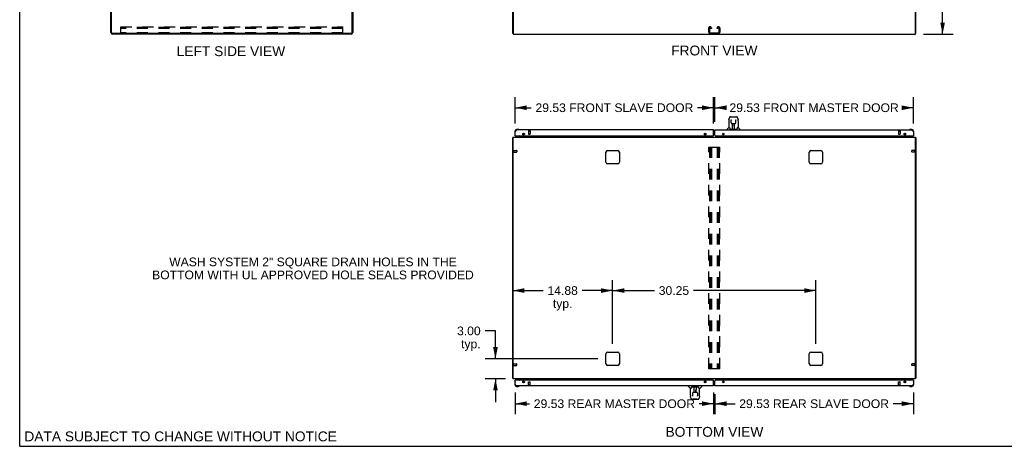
# Model space of a CAD drawing. Header units: inches. Extents: x 0 to 293, y 0 to 190.
# Tile 1 of 22: x 0 to 147, y 0 to 64. Entities that reach past the tile are written whole.
import ezdxf

# ---------------------------------------------------------------- set-up
doc = ezdxf.new("R2010")
doc.units = ezdxf.units.IN
doc.header["$LTSCALE"] = 16.117381
doc.header["$MEASUREMENT"] = 0
doc.linetypes.add('HIDDEN', pattern=[0.2, 0.1, -0.1])
doc.layers.get('0').update_dxf_attribs({"linetype": 'CONTINUOUS'})
for name, color, linetype in [('02___PRT_ALL_AXES', 7, 'CONTINUOUS'), ('DEFAULT_2', 8, 'HIDDEN'), ('DIMENSIONS', 7, 'CONTINUOUS')]:
    doc.layers.add(name, color=color, linetype=linetype)
doc.styles.get("Standard").update_dxf_attribs({"font": 'arial.ttf'})
doc.dimstyles.new('DIMSTYLE_1', dxfattribs={"dimtxt": 1.292838, "dimasz": 1.723784, "dimexe": 0.09, "dimexo": 0.07, "dimgap": 0.0375, "dimtad": 0, "dimtih": 1, "dimtoh": 1, "dimzin": 4, "dimdsep": 46, "dimtxsty": 'Standard', "dimblk": '_FILLED', "dimblk1": '_FILLED', "dimblk2": '_FILLED', "dimcen": 0.09, "dimazin": 1, "dimtfac": 1, "dimtdec": 3, "dimtofl": 0, "dimtmove": 0, "dimatfit": 3, "dimldrblk": '_FILLED', "dimfxl": 1, "dimtolj": 1, "dimtzin": 4, "dimarcsym": 0})

# ---------------------------------------------------------------- blocks, each defined once
blk = doc.blocks.new('_FILLED')
at = {"color": 0, "linetype": 'ByBlock'}
blk.add_solid([(0, 0), (-1, 0.2), (-1, -0.2)], dxfattribs=at)
blk = doc.blocks.new('*D2')
at = {"layer": 'DIMENSIONS', "color": 2, "linetype": 'Continuous'}
for p, q in [((73.74, 48.06), (73.74, 51.96)), ((103.27, 48.06), (103.27, 51.96)), ((73.74, 50.41), (76.13, 50.41)), ((103.27, 50.41), (100.87, 50.41))]:
    blk.add_line(p, q, dxfattribs=at)
at = {"layer": 'DIMENSIONS', "color": 2, "linetype": 'Continuous', "xscale": 1.7237841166, "yscale": 1.7237841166, "zscale": 1.7237841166, "rotation": 180}
blk.add_blockref('_FILLED', (73.74, 50.41), dxfattribs=at)
at = {"layer": 'DIMENSIONS', "color": 2, "linetype": 'Continuous', "xscale": 1.7237841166, "yscale": 1.7237841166, "zscale": 1.7237841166}
blk.add_blockref('_FILLED', (103.27, 50.41), dxfattribs=at)
at = {"layer": 'DIMENSIONS', "color": 2, "linetype": 'Continuous', "insert": (88.5, 51.06), "char_height": 1.2928, "width": 23.4489, "attachment_point": 2, "line_spacing_factor": 0.9}
blk.add_mtext('29.53 FRONT SLAVE DOOR', dxfattribs=at)
blk = doc.blocks.new('*D7')
at = {"layer": 'DIMENSIONS', "color": 2, "linetype": 'Continuous'}
for p, q in [((73.74, 8.02), (73.74, 4.79)), ((103.27, 8.02), (103.27, 4.79)), ((73.74, 6.35), (75.88, 6.35)), ((103.27, 6.35), (101.12, 6.35))]:
    blk.add_line(p, q, dxfattribs=at)
at = {"layer": 'DIMENSIONS', "color": 2, "linetype": 'Continuous', "xscale": 1.7237841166, "yscale": 1.7237841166, "zscale": 1.7237841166, "rotation": 180}
blk.add_blockref('_FILLED', (73.74, 6.35), dxfattribs=at)
at = {"layer": 'DIMENSIONS', "color": 2, "linetype": 'Continuous', "xscale": 1.7237841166, "yscale": 1.7237841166, "zscale": 1.7237841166}
blk.add_blockref('_FILLED', (103.27, 6.35), dxfattribs=at)
at = {"layer": 'DIMENSIONS', "color": 2, "linetype": 'Continuous', "insert": (88.5, 6.99), "char_height": 1.2928, "width": 23.9439, "attachment_point": 2, "line_spacing_factor": 0.9}
blk.add_mtext('29.53 REAR MASTER DOOR', dxfattribs=at)
blk = doc.blocks.new('*D30')
at = {"layer": 'DIMENSIONS', "color": 2, "linetype": 'Continuous'}
for p, q in [((103.46, 7.78), (103.46, 4.79)), ((132.99, 8.02), (132.99, 4.79)), ((103.46, 6.35), (106.45, 6.35)), ((132.99, 6.35), (129.99, 6.35))]:
    blk.add_line(p, q, dxfattribs=at)
at = {"layer": 'DIMENSIONS', "color": 2, "linetype": 'Continuous', "xscale": 1.7237841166, "yscale": 1.7237841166, "zscale": 1.7237841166, "rotation": 180}
blk.add_blockref('_FILLED', (103.46, 6.35), dxfattribs=at)
at = {"layer": 'DIMENSIONS', "color": 2, "linetype": 'Continuous', "xscale": 1.7237841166, "yscale": 1.7237841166, "zscale": 1.7237841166}
blk.add_blockref('_FILLED', (132.99, 6.35), dxfattribs=at)
at = {"layer": 'DIMENSIONS', "color": 2, "linetype": 'Continuous', "insert": (118.22, 6.99), "char_height": 1.2928, "width": 22.2474, "attachment_point": 2, "line_spacing_factor": 0.9}
blk.add_mtext('29.53 REAR SLAVE DOOR', dxfattribs=at)
blk = doc.blocks.new('*D31')
at = {"layer": 'DIMENSIONS', "color": 2, "linetype": 'Continuous'}
for p, q in [((103.46, 48.31), (103.46, 51.96)), ((132.99, 48.06), (132.99, 51.96)), ((103.46, 50.41), (105, 50.41)), ((132.99, 50.41), (131.44, 50.41))]:
    blk.add_line(p, q, dxfattribs=at)
at = {"layer": 'DIMENSIONS', "color": 2, "linetype": 'Continuous', "xscale": 1.7237841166, "yscale": 1.7237841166, "zscale": 1.7237841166, "rotation": 180}
blk.add_blockref('_FILLED', (103.46, 50.41), dxfattribs=at)
at = {"layer": 'DIMENSIONS', "color": 2, "linetype": 'Continuous', "xscale": 1.7237841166, "yscale": 1.7237841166, "zscale": 1.7237841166}
blk.add_blockref('_FILLED', (132.99, 50.41), dxfattribs=at)
at = {"layer": 'DIMENSIONS', "color": 2, "linetype": 'Continuous', "insert": (118.22, 51.06), "char_height": 1.2928, "width": 25.1455, "attachment_point": 2, "line_spacing_factor": 0.9}
blk.add_mtext('29.53 FRONT MASTER DOOR', dxfattribs=at)
blk = doc.blocks.new('*D32')
at = {"layer": 'DIMENSIONS', "color": 2, "linetype": 'Continuous'}
for p, q in [((88.24, 15.25), (88.24, 24.74)), ((73.36, 23.19), (77.89, 23.19)), ((88.24, 23.19), (83.7, 23.19))]:
    blk.add_line(p, q, dxfattribs=at)
at = {"layer": 'DIMENSIONS', "color": 2, "linetype": 'Continuous', "xscale": 1.7237841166, "yscale": 1.7237841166, "zscale": 1.7237841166, "rotation": 180}
blk.add_blockref('_FILLED', (73.36, 23.19), dxfattribs=at)
at = {"layer": 'DIMENSIONS', "color": 2, "linetype": 'Continuous', "xscale": 1.7237841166, "yscale": 1.7237841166, "zscale": 1.7237841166}
blk.add_blockref('_FILLED', (88.24, 23.19), dxfattribs=at)
at = {"layer": 'DIMENSIONS', "color": 2, "linetype": 'Continuous', "insert": (80.8, 23.84), "char_height": 1.293, "width": 4.5177, "attachment_point": 2, "line_spacing_factor": 0.9}
blk.add_mtext('14.88\\Ptyp.', dxfattribs=at)
blk = doc.blocks.new('*D33')
at = {"layer": 'DIMENSIONS', "color": 2, "linetype": 'Continuous'}
for p, q in [((88.24, 15.25), (88.24, 24.74)), ((118.49, 15.25), (118.49, 24.74)), ((88.24, 23.19), (94.46, 23.19)), ((118.49, 23.19), (100.27, 23.19))]:
    blk.add_line(p, q, dxfattribs=at)
at = {"layer": 'DIMENSIONS', "color": 2, "linetype": 'Continuous', "xscale": 1.7237841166, "yscale": 1.7237841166, "zscale": 1.7237841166, "rotation": 180}
blk.add_blockref('_FILLED', (88.24, 23.19), dxfattribs=at)
at = {"layer": 'DIMENSIONS', "color": 2, "linetype": 'Continuous', "xscale": 1.7237841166, "yscale": 1.7237841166, "zscale": 1.7237841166}
blk.add_blockref('_FILLED', (118.49, 23.19), dxfattribs=at)
at = {"layer": 'DIMENSIONS', "color": 2, "linetype": 'Continuous', "insert": (97.36, 23.84), "char_height": 1.293, "width": 4.5177, "attachment_point": 2, "line_spacing_factor": 0.9}
blk.add_mtext('30.25', dxfattribs=at)
blk = doc.blocks.new('*D34')
at = {"layer": 'DIMENSIONS', "color": 2, "linetype": 'Continuous'}
for p, q in [((70.8, 17.19), (69.25, 17.19)), ((70.8, 13.04), (70.8, 17.19)), ((86.03, 13.04), (69.25, 13.04)), ((72.27, 10.04), (69.25, 10.04)), ((70.8, 10.04), (70.8, 6.59))]:
    blk.add_line(p, q, dxfattribs=at)
at = {"layer": 'DIMENSIONS', "color": 2, "linetype": 'Continuous', "xscale": 1.7237841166, "yscale": 1.7237841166, "zscale": 1.7237841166}
for p, rotation in [((70.8, 13.04), 270), ((70.8, 10.04), 90)]:
    blk.add_blockref('_FILLED', p, dxfattribs=dict(at, rotation=rotation))
at = {"layer": 'DIMENSIONS', "color": 2, "linetype": 'Continuous', "insert": (68.6, 17.83), "char_height": 1.293, "width": 3.5133, "attachment_point": 3, "line_spacing_factor": 0.9}
blk.add_mtext('3.00\\Ptyp.', dxfattribs=at)
blk = doc.blocks.new('*D35')
at = {"layer": 'DIMENSIONS', "color": 2, "linetype": 'Continuous'}
for p, q in [((134.52, 133.37), (138.89, 133.37)), ((137.34, 133.37), (137.34, 98.67)), ((137.34, 61.37), (137.34, 96.08)), ((134.52, 61.37), (138.89, 61.37))]:
    blk.add_line(p, q, dxfattribs=at)
at = {"layer": 'DIMENSIONS', "color": 2, "linetype": 'Continuous', "xscale": 1.7237841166, "yscale": 1.7237841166, "zscale": 1.7237841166}
for p, rotation in [((137.34, 133.37), 90), ((137.34, 61.37), 270)]:
    blk.add_blockref('_FILLED', p, dxfattribs=dict(at, rotation=rotation))
at = {"layer": 'DIMENSIONS', "color": 2, "linetype": 'Continuous', "insert": (137.34, 98.02), "char_height": 1.293, "width": 4.5177, "attachment_point": 2, "line_spacing_factor": 0.9}
blk.add_mtext('72.00', dxfattribs=at)

msp = doc.modelspace()

# ---------------------------------------------------------------- linework, layer by layer
at = {"color": 7, "linetype": 'Continuous'}
for p, q in [((0, 0), (0, 189.616)), ((73.413, 61.478), (73.361, 61.478)), ((133.309, 61.478), (133.361, 61.478)), ((105.537, 48.464), (105.537, 47.492)), ((105.552, 48.607), (105.617, 48.913)), ((105.822, 49.067), (105.741, 49.067)), ((105.823, 49.067), (106.629, 49.067)), ((105.828, 49.067), (105.826, 49.067)), ((105.86, 48.555), (105.84, 48.555)), ((105.859, 48.591), (105.859, 48.588)), ((105.859, 48.588), (105.859, 48.584)), ((105.859, 48.584), (105.859, 48.576)), ((105.859, 48.576), (105.859, 48.565)), ((105.866, 48.161), (105.859, 48.565)), ((105.933, 49.079), (106.519, 49.079)), ((106.586, 48.161), (106.593, 48.566)), ((106.593, 48.581), (106.593, 48.586)), ((106.593, 48.576), (106.593, 48.581)), ((106.593, 48.566), (106.593, 48.576)), ((106.612, 48.555), (106.593, 48.555)), ((106.63, 49.067), (106.711, 49.067)), ((106.835, 48.913), (106.9, 48.607)), ((106.915, 48.464), (106.915, 47.492)), ((73.676, 46.896), (73.676, 46.639)), ((74.196, 47.159), (73.939, 47.159)), ((73.983, 47.099), (73.939, 47.099)), ((74.234, 47.156), (74.196, 47.159)), ((74.331, 47.112), (74.325, 47.114)), ((103.455, 46.995), (103.268, 46.995)), ((105.222, 47.099), (105.222, 47.161)), ((105.531, 47.487), (105.234, 47.189)), ((105.61, 47.492), (105.537, 47.492)), ((105.705, 47.24), (105.71, 47.233)), ((105.74, 47.217), (106.712, 47.217)), ((105.947, 48.083), (106.067, 48.083)), ((106.077, 47.237), (106.092, 48.084)), ((106.078, 47.289), (106.077, 47.263)), ((106.084, 47.668), (106.084, 48.083)), ((106.09, 48.02), (106.084, 48.02)), ((106.088, 47.859), (106.084, 47.859)), ((106.087, 47.847), (106.084, 47.847)), ((106.084, 47.217), (106.084, 47.221)), ((106.103, 48.084), (106.349, 48.084)), ((106.352, 47.217), (106.337, 48.084)), ((106.338, 48.02), (106.368, 48.02)), ((106.341, 48.084), (106.341, 48.02)), ((106.368, 47.859), (106.341, 47.859)), ((106.368, 47.847), (106.341, 47.847)), ((106.345, 47.618), (106.368, 47.618)), ((106.368, 47.614), (106.345, 47.614)), ((106.351, 47.263), (106.351, 47.289)), ((106.368, 47.217), (106.368, 48.083)), ((106.385, 48.083), (106.505, 48.083)), ((106.586, 48.161), (106.586, 48.161)), ((106.915, 47.492), (106.842, 47.492)), ((106.921, 47.487), (107.218, 47.189)), ((107.23, 47.099), (107.23, 47.161)), ((132.398, 47.114), (132.391, 47.112)), ((132.783, 47.159), (132.527, 47.159)), ((132.986, 46.852), (132.986, 46.896)), ((133.046, 46.639), (133.046, 46.896)), ((73.413, 45.937), (73.361, 45.937)), ((73.676, 46.639), (73.679, 46.601)), ((73.721, 46.51), (73.723, 46.504)), ((73.756, 46.245), (73.736, 46.245)), ((74.416, 46.218), (74.178, 46.08)), ((74.178, 46.041), (74.178, 46.08)), ((74.855, 46.472), (74.936, 46.391)), ((74.965, 46.245), (74.965, 46.198)), ((103.455, 46.675), (103.268, 46.675)), ((131.757, 46.245), (131.757, 46.198)), ((131.867, 46.472), (131.787, 46.391)), ((132.544, 46.08), (132.306, 46.218)), ((132.544, 46.041), (132.544, 46.08)), ((132.966, 46.245), (132.986, 46.245)), ((133, 46.504), (133.001, 46.51)), ((133.309, 45.937), (133.361, 45.937)), ((73.413, 10.145), (73.361, 10.145)), ((73.676, 9.442), (73.676, 9.186)), ((73.723, 9.578), (73.721, 9.571)), ((73.756, 9.837), (73.736, 9.837)), ((73.736, 9.229), (73.736, 9.186)), ((73.939, 8.923), (74.196, 8.923)), ((74.178, 10.041), (74.178, 10.002)), ((74.178, 10.002), (74.416, 9.864)), ((74.234, 8.926), (74.196, 8.923)), ((74.325, 8.968), (74.331, 8.969)), ((74.855, 9.61), (74.936, 9.69)), ((74.965, 9.837), (74.965, 9.884)), ((99.493, 8.983), (99.493, 8.92)), ((99.802, 8.595), (99.504, 8.892)), ((100.011, 8.865), (100.982, 8.865)), ((100.355, 7.998), (100.355, 8.865)), ((100.386, 7.997), (100.371, 8.865)), ((100.371, 8.819), (100.372, 8.793)), ((100.646, 8.845), (100.631, 7.998)), ((100.638, 8.865), (100.638, 8.86)), ((100.645, 8.793), (100.645, 8.819)), ((101.018, 8.841), (101.012, 8.849)), ((101.191, 8.595), (101.489, 8.892)), ((101.5, 8.983), (101.5, 8.92)), ((103.268, 9.407), (103.455, 9.407)), ((103.268, 9.087), (103.455, 9.087)), ((131.757, 9.837), (131.757, 9.884)), ((131.867, 9.61), (131.787, 9.69)), ((132.306, 9.864), (132.544, 10.002)), ((132.391, 8.969), (132.398, 8.968)), ((132.489, 8.926), (132.527, 8.923)), ((132.527, 8.923), (132.783, 8.923)), ((132.544, 10.041), (132.544, 10.002)), ((132.74, 8.983), (132.783, 8.983)), ((132.966, 9.837), (132.986, 9.837)), ((133.001, 9.571), (133, 9.578)), ((133.046, 9.442), (133.043, 9.48)), ((133.046, 9.186), (133.046, 9.442)), ((133.309, 10.145), (133.361, 10.145)), ((99.808, 8.589), (99.881, 8.589)), ((99.808, 7.618), (99.808, 8.589)), ((99.888, 7.169), (99.823, 7.474)), ((100.11, 7.526), (100.13, 7.526)), ((100.13, 7.5), (100.129, 7.495)), ((100.137, 7.921), (100.13, 7.509)), ((100.13, 7.509), (100.13, 7.5)), ((100.337, 7.998), (100.217, 7.998)), ((100.355, 8.467), (100.377, 8.467)), ((100.378, 8.463), (100.355, 8.463)), ((100.355, 8.235), (100.382, 8.235)), ((100.355, 8.223), (100.382, 8.223)), ((100.355, 8.061), (100.385, 8.061)), ((100.62, 7.997), (100.373, 7.997)), ((100.382, 7.997), (100.382, 8.061)), ((100.632, 8.061), (100.638, 8.061)), ((100.635, 8.235), (100.638, 8.235)), ((100.635, 8.223), (100.638, 8.223)), ((100.638, 7.998), (100.638, 8.413)), ((100.776, 7.998), (100.656, 7.998)), ((100.856, 7.921), (100.863, 7.516)), ((100.863, 7.526), (100.883, 7.526)), ((100.863, 7.506), (100.863, 7.516)), ((100.864, 7.498), (100.863, 7.506)), ((100.864, 7.493), (100.864, 7.498)), ((100.864, 7.49), (100.864, 7.493)), ((101.17, 7.474), (101.105, 7.169)), ((101.112, 8.589), (101.186, 8.589)), ((101.186, 7.618), (101.186, 8.589)), ((101.186, 7.617), (101.186, 7.618)), ((100.092, 7.014), (100.012, 7.014)), ((100.093, 7.014), (100.9, 7.014)), ((100.79, 7.002), (100.203, 7.002)), ((100.895, 7.014), (100.896, 7.014)), ((100.901, 7.014), (100.981, 7.014)), ((0, 0), (293.043, 0))]:
    msp.add_line(p, q, dxfattribs=at)
at = {"color": 3, "linetype": 'Continuous'}
for p, q in [((73.361, 61.478), (73.361, 133.27)), ((133.361, 61.478), (133.361, 133.27)), ((13.571, 61.621), (13.571, 68.628)), ((13.675, 61.621), (13.675, 68.626)), ((49.467, 61.621), (49.467, 68.626)), ((49.571, 68.628), (49.571, 61.621)), ((73.413, 68.555), (73.413, 61.374)), ((133.309, 61.374), (133.309, 68.555)), ((49.324, 61.478), (13.817, 61.478)), ((49.324, 61.374), (13.817, 61.374)), ((73.413, 61.374), (133.309, 61.374)), ((103.268, 47.099), (73.983, 47.099)), ((103.268, 46.307), (103.268, 47.099)), ((103.455, 46.307), (103.455, 47.099)), ((103.455, 47.099), (132.74, 47.099)), ((73.361, 10.145), (73.361, 45.937)), ((73.413, 10.041), (73.413, 46.041)), ((73.413, 46.041), (133.309, 46.041)), ((73.736, 46.245), (73.736, 46.852)), ((73.756, 46.245), (103.205, 46.245)), ((75.007, 46.363), (75.007, 46.626)), ((75.007, 46.183), (75.007, 46.245)), ((75.111, 46.54), (75.111, 46.449)), ((75.111, 46.245), (75.111, 46.041)), ((103.518, 46.245), (132.966, 46.245)), ((131.611, 46.449), (131.611, 46.54)), ((131.611, 46.041), (131.611, 46.245)), ((131.715, 46.626), (131.715, 46.363)), ((131.715, 46.245), (131.715, 46.183)), ((132.986, 46.852), (132.986, 46.245)), ((133.309, 10.041), (133.309, 46.041)), ((133.361, 45.937), (133.361, 10.145)), ((87.486, 44.041), (88.986, 44.041)), ((117.736, 44.041), (119.236, 44.041)), ((87.236, 42.291), (87.236, 43.791)), ((89.236, 43.791), (89.236, 42.291)), ((117.486, 42.291), (117.486, 43.791)), ((119.486, 43.791), (119.486, 42.291)), ((88.986, 42.041), (87.486, 42.041)), ((119.236, 42.041), (117.736, 42.041)), ((87.236, 12.291), (87.236, 13.791)), ((87.486, 14.041), (88.986, 14.041)), ((89.236, 13.791), (89.236, 12.291)), ((117.486, 12.291), (117.486, 13.791)), ((117.736, 14.041), (119.236, 14.041)), ((119.486, 13.791), (119.486, 12.291)), ((88.986, 12.041), (87.486, 12.041)), ((119.236, 12.041), (117.736, 12.041)), ((133.309, 10.041), (73.413, 10.041)), ((73.736, 9.229), (73.736, 9.837)), ((103.205, 9.837), (73.756, 9.837)), ((103.268, 8.983), (73.983, 8.983)), ((75.007, 9.837), (75.007, 9.898)), ((75.007, 9.455), (75.007, 9.718)), ((75.111, 9.837), (75.111, 10.041)), ((75.111, 9.632), (75.111, 9.541)), ((103.268, 8.983), (103.268, 9.774)), ((103.455, 8.983), (103.455, 9.774)), ((132.74, 8.983), (103.455, 8.983)), ((132.966, 9.837), (103.518, 9.837)), ((131.611, 9.837), (131.611, 10.041)), ((131.611, 9.541), (131.611, 9.632)), ((131.715, 9.837), (131.715, 9.898)), ((131.715, 9.455), (131.715, 9.718)), ((132.986, 9.837), (132.986, 9.229))]:
    msp.add_line(p, q, dxfattribs=at)
at = {"color": 7, "linetype": 'Continuous'}
for points in [[(105.552, 48.607), (105.546, 48.575), (105.541, 48.533), (105.538, 48.491), (105.537, 48.464)], [(105.741, 49.067), (105.737, 49.067), (105.722, 49.065), (105.707, 49.061), (105.693, 49.054), (105.681, 49.045), (105.67, 49.035), (105.661, 49.024), (105.652, 49.012), (105.645, 48.998), (105.638, 48.984), (105.632, 48.967), (105.626, 48.949), (105.621, 48.928), (105.617, 48.913)], [(105.858, 48.596), (105.858, 48.596), (105.858, 48.596), (105.858, 48.596), (105.859, 48.595), (105.859, 48.594), (105.859, 48.593), (105.859, 48.591)], [(106.593, 48.586), (106.593, 48.59), (106.593, 48.592), (106.593, 48.593), (106.594, 48.594), (106.594, 48.595), (106.594, 48.596), (106.594, 48.596)], [(106.811, 48.99), (106.805, 49.002), (106.798, 49.014), (106.791, 49.024), (106.783, 49.034), (106.773, 49.043), (106.763, 49.051), (106.751, 49.058), (106.739, 49.063), (106.725, 49.066), (106.711, 49.067)], [(106.835, 48.913), (106.832, 48.925), (106.827, 48.944), (106.822, 48.961), (106.817, 48.976), (106.811, 48.99)], [(106.915, 48.464), (106.914, 48.492), (106.911, 48.534), (106.906, 48.576), (106.9, 48.607)], [(105.607, 47.492), (105.612, 47.483), (105.626, 47.455), (105.641, 47.419), (105.657, 47.377), (105.673, 47.328), (105.687, 47.28)], [(105.687, 47.28), (105.69, 47.272), (105.695, 47.26), (105.7, 47.249), (105.705, 47.24)], [(105.71, 47.233), (105.716, 47.227), (105.723, 47.222), (105.73, 47.218), (105.738, 47.217), (105.74, 47.217)], [(105.866, 48.161), (105.868, 48.149), (105.871, 48.136), (105.876, 48.124), (105.884, 48.113), (105.893, 48.103), (105.903, 48.096), (105.914, 48.09), (105.926, 48.085), (105.938, 48.083), (105.946, 48.083)], [(106.067, 48.083), (106.07, 48.083), (106.079, 48.083), (106.088, 48.084), (106.097, 48.084), (106.103, 48.084)], [(106.349, 48.084), (106.357, 48.084), (106.366, 48.084), (106.374, 48.083), (106.383, 48.083), (106.385, 48.083)], [(106.506, 48.083), (106.515, 48.083), (106.527, 48.086), (106.539, 48.09), (106.55, 48.096), (106.561, 48.104), (106.569, 48.114), (106.576, 48.125), (106.582, 48.137), (106.585, 48.15), (106.586, 48.161)], [(106.712, 47.217), (106.713, 47.217), (106.721, 47.218), (106.729, 47.221), (106.736, 47.226)], [(106.736, 47.226), (106.742, 47.232), (106.747, 47.24)], [(106.747, 47.24), (106.752, 47.249), (106.757, 47.259), (106.762, 47.272), (106.765, 47.28)], [(106.765, 47.28), (106.779, 47.326), (106.795, 47.375), (106.81, 47.417), (106.826, 47.454), (106.84, 47.482), (106.845, 47.492)], [(99.958, 8.801), (99.944, 8.755), (99.928, 8.707), (99.912, 8.664), (99.897, 8.628), (99.883, 8.599), (99.877, 8.589)], [(99.976, 8.842), (99.97, 8.833), (99.966, 8.822), (99.961, 8.81), (99.958, 8.801)], [(99.987, 8.855), (99.981, 8.849), (99.976, 8.842)], [(100.01, 8.865), (100.009, 8.865), (100.001, 8.863), (99.994, 8.86), (99.987, 8.855)], [(101.012, 8.849), (101.006, 8.855), (101, 8.86), (100.992, 8.863), (100.984, 8.865), (100.983, 8.865)], [(101.035, 8.801), (101.033, 8.809), (101.028, 8.822), (101.023, 8.832), (101.018, 8.841)], [(101.116, 8.589), (101.11, 8.599), (101.097, 8.627), (101.082, 8.662), (101.066, 8.705), (101.05, 8.753), (101.035, 8.801)], [(99.808, 7.618), (99.808, 7.59), (99.811, 7.548), (99.817, 7.505), (99.823, 7.474)], [(100.129, 7.495), (100.129, 7.491), (100.129, 7.49), (100.129, 7.488), (100.129, 7.487), (100.129, 7.486), (100.129, 7.486), (100.129, 7.485)], [(100.216, 7.998), (100.208, 7.998), (100.195, 7.996), (100.183, 7.991), (100.172, 7.985), (100.162, 7.977), (100.153, 7.967), (100.146, 7.956), (100.141, 7.944), (100.138, 7.931), (100.137, 7.921)], [(100.373, 7.997), (100.365, 7.998), (100.357, 7.998), (100.348, 7.998), (100.339, 7.998), (100.337, 7.998)], [(100.656, 7.998), (100.653, 7.998), (100.643, 7.998), (100.635, 7.998), (100.626, 7.998), (100.62, 7.997)], [(100.856, 7.921), (100.855, 7.933), (100.852, 7.945), (100.846, 7.958), (100.839, 7.968), (100.83, 7.978), (100.82, 7.986), (100.808, 7.992), (100.796, 7.996), (100.784, 7.998), (100.777, 7.998)], [(100.864, 7.486), (100.864, 7.485), (100.864, 7.485), (100.864, 7.486), (100.864, 7.486), (100.864, 7.487), (100.864, 7.489), (100.864, 7.49)], [(101.17, 7.474), (101.176, 7.506), (101.182, 7.548), (101.185, 7.59), (101.186, 7.617)], [(99.888, 7.169), (99.89, 7.157), (99.895, 7.138), (99.9, 7.121), (99.906, 7.106), (99.911, 7.092)], [(99.911, 7.092), (99.917, 7.079), (99.924, 7.068), (99.931, 7.057), (99.94, 7.047), (99.949, 7.038), (99.96, 7.03), (99.971, 7.024), (99.984, 7.019), (99.997, 7.015), (100.012, 7.014)], [(100.981, 7.014), (100.985, 7.014), (101.001, 7.016), (101.015, 7.021), (101.029, 7.028), (101.042, 7.036), (101.053, 7.046), (101.062, 7.057), (101.07, 7.07), (101.078, 7.083), (101.084, 7.098), (101.091, 7.114), (101.096, 7.133), (101.102, 7.154), (101.105, 7.169)]]:
    msp.add_lwpolyline(points, dxfattribs=at)
at = {"color": 3, "linetype": 'Continuous'}
for points in [[(73.736, 46.852), (73.747, 46.868), (73.757, 46.884), (73.767, 46.9), (73.777, 46.916), (73.788, 46.931), (73.798, 46.947), (73.808, 46.961), (73.818, 46.975), (73.829, 46.989), (73.839, 47.002), (73.849, 47.015), (73.86, 47.027), (73.87, 47.038), (73.88, 47.048), (73.89, 47.057), (73.901, 47.066), (73.911, 47.073), (73.921, 47.08), (73.931, 47.086), (73.942, 47.09), (73.952, 47.094), (73.962, 47.097), (73.973, 47.098), (73.983, 47.099)], [(132.74, 47.099), (132.75, 47.098), (132.76, 47.097), (132.771, 47.094), (132.781, 47.09), (132.791, 47.086), (132.801, 47.08), (132.812, 47.073), (132.822, 47.066), (132.832, 47.057), (132.842, 47.048), (132.853, 47.038), (132.863, 47.027), (132.873, 47.015), (132.884, 47.002), (132.894, 46.989), (132.904, 46.975), (132.914, 46.961), (132.925, 46.947), (132.935, 46.931), (132.945, 46.916), (132.955, 46.9), (132.966, 46.884), (132.976, 46.868), (132.986, 46.852)], [(73.397, 45.952), (73.389, 45.951), (73.385, 45.95), (73.382, 45.949), (73.379, 45.949), (73.376, 45.948), (73.373, 45.947), (73.37, 45.946), (73.368, 45.945), (73.366, 45.944), (73.365, 45.943), (73.364, 45.942), (73.363, 45.941), (73.362, 45.94), (73.361, 45.938), (73.361, 45.937)], [(73.413, 45.957), (73.413, 45.956), (73.409, 45.955), (73.405, 45.954), (73.401, 45.953), (73.397, 45.952)], [(133.309, 45.957), (133.309, 45.956), (133.314, 45.955), (133.318, 45.954), (133.322, 45.953), (133.326, 45.952), (133.334, 45.951)], [(133.334, 45.951), (133.337, 45.95), (133.341, 45.949), (133.344, 45.949), (133.347, 45.948), (133.349, 45.947), (133.352, 45.946), (133.354, 45.945), (133.356, 45.944), (133.358, 45.943), (133.359, 45.942), (133.36, 45.941), (133.361, 45.94), (133.361, 45.938), (133.361, 45.937)], [(73.389, 10.131), (73.385, 10.131), (73.382, 10.132), (73.379, 10.133), (73.376, 10.133), (73.373, 10.134), (73.37, 10.135), (73.368, 10.136), (73.366, 10.137), (73.365, 10.138), (73.364, 10.139), (73.363, 10.141), (73.362, 10.142), (73.361, 10.143), (73.361, 10.145)], [(73.413, 10.125), (73.413, 10.125), (73.409, 10.126), (73.405, 10.127), (73.401, 10.128), (73.397, 10.129), (73.389, 10.131)], [(73.983, 8.983), (73.973, 8.983), (73.962, 8.985), (73.952, 8.987), (73.942, 8.991), (73.931, 8.996), (73.921, 9.001), (73.911, 9.008), (73.901, 9.016), (73.89, 9.024), (73.88, 9.034), (73.87, 9.044), (73.86, 9.055), (73.849, 9.067), (73.839, 9.079), (73.829, 9.092), (73.818, 9.106), (73.808, 9.12), (73.798, 9.135), (73.788, 9.15), (73.777, 9.165), (73.767, 9.181), (73.757, 9.197), (73.747, 9.213), (73.736, 9.229)], [(132.986, 9.229), (132.976, 9.213), (132.966, 9.197), (132.955, 9.181), (132.945, 9.165), (132.935, 9.15), (132.925, 9.135), (132.914, 9.12), (132.904, 9.106), (132.894, 9.092), (132.884, 9.079), (132.873, 9.067), (132.863, 9.055), (132.853, 9.044), (132.842, 9.034), (132.832, 9.024), (132.822, 9.016), (132.812, 9.008), (132.801, 9.001), (132.791, 8.996), (132.781, 8.991), (132.771, 8.987), (132.76, 8.985), (132.75, 8.983), (132.74, 8.983)], [(133.309, 10.125), (133.309, 10.125), (133.314, 10.126), (133.318, 10.127), (133.322, 10.128), (133.326, 10.129)], [(133.326, 10.129), (133.334, 10.131), (133.337, 10.131), (133.341, 10.132), (133.344, 10.133), (133.347, 10.133), (133.349, 10.134), (133.352, 10.135), (133.354, 10.136), (133.356, 10.137), (133.358, 10.138), (133.359, 10.139), (133.36, 10.141), (133.361, 10.142), (133.361, 10.143), (133.361, 10.145)]]:
    msp.add_lwpolyline(points, dxfattribs=at)
for centre in [(74.986, 46.495), (102.018, 46.495), (104.705, 46.495), (131.736, 46.495), (74.986, 9.587), (102.018, 9.587), (104.705, 9.587), (131.736, 9.587)]:
    msp.add_circle(centre, 0.133, dxfattribs=at)
for centre, radius, start, end in [((13.817, 61.621), 0.246, 180, 270), ((13.817, 61.621), 0.142, 180, 270), ((49.324, 61.621), 0.246, 270, 360), ((49.324, 61.621), 0.142, 270, 360), ((73.983, 46.852), 0.246, 90, 180), ((132.74, 46.852), 0.246, 0, 90), ((73.756, 46.265), 0.02, 180, 270), ((74.865, 46.183), 0.142, 270, 360), ((103.205, 46.307), 0.0625, 270, 360), ((103.518, 46.307), 0.0625, 180, 270), ((131.858, 46.183), 0.142, 180, 270), ((132.966, 46.265), 0.02, 270, 360), ((87.486, 43.791), 0.25, 90, 180), ((88.986, 43.791), 0.25, 0, 90), ((117.736, 43.791), 0.25, 90, 180), ((119.236, 43.791), 0.25, 0, 90), ((87.486, 42.291), 0.25, 180, 270), ((88.986, 42.291), 0.25, 270, 360), ((117.736, 42.291), 0.25, 180, 270), ((119.236, 42.291), 0.25, 270, 360), ((87.486, 13.791), 0.25, 90, 180), ((88.986, 13.791), 0.25, 0, 90), ((117.736, 13.791), 0.25, 90, 180), ((119.236, 13.791), 0.25, 0, 90), ((87.486, 12.291), 0.25, 180, 270), ((88.986, 12.291), 0.25, 270, 360), ((117.736, 12.291), 0.25, 180, 270), ((119.236, 12.291), 0.25, 270, 360), ((73.756, 9.817), 0.02, 90, 180), ((73.983, 9.229), 0.246, 180, 270), ((74.865, 9.898), 0.142, 0, 90), ((103.205, 9.774), 0.0625, 0, 90), ((103.518, 9.774), 0.0625, 90, 180), ((131.858, 9.898), 0.142, 90, 180), ((132.74, 9.229), 0.246, 270, 360), ((132.966, 9.817), 0.02, 0, 90)]:
    msp.add_arc(centre, radius, start, end, dxfattribs=at)
at = {"color": 7, "linetype": 'Continuous'}
for centre, radius, start, end in [((105.933, 49.059), 0.0197, 90, 156.39296), ((106.519, 49.059), 0.0197, 23.60704, 90), ((73.939, 46.896), 0.263, 90, 180), ((73.939, 46.896), 0.203, 90, 180), ((74.196, 46.909), 0.25, 59.11011, 90), ((74.316, 47.114), 0.015, 270, 353.62041), ((74.316, 47.11), 0.015, 6.37959, 59.11011), ((105.261, 47.161), 0.0394, 135, 180), ((105.545, 47.473), 0.0197, 90, 135), ((106.096, 47.236), 0.0197, 179, 269.92316), ((106.332, 47.236), 0.0197, 270.07713, 1), ((106.907, 47.473), 0.0197, 45, 90), ((107.191, 47.161), 0.0394, 0, 45), ((132.406, 47.11), 0.015, 120.88989, 173.62041), ((132.406, 47.114), 0.015, 186.37959, 270), ((132.527, 46.909), 0.25, 90, 120.88989), ((132.783, 46.896), 0.263, 0, 90), ((132.783, 46.896), 0.203, 0, 90), ((73.926, 46.639), 0.25, 180, 210.88989), ((73.725, 46.519), 0.015, 210.88989, 263.62041), ((73.721, 46.519), 0.015, 276.37959, 360), ((74.366, 46.304), 0.1, 300.09201, 323.45319), ((74.808, 46.198), 0.157, 270, 360), ((74.865, 46.32), 0.1, 27.02681, 45), ((74.865, 46.183), 0.246, 324.66868, 360), ((131.858, 46.183), 0.246, 180, 215.33132), ((131.914, 46.198), 0.157, 180, 270), ((131.857, 46.32), 0.1, 135, 152.97319), ((132.356, 46.304), 0.1, 216.54681, 239.90799), ((133.001, 46.519), 0.015, 180, 263.62041), ((132.998, 46.519), 0.015, 276.37959, 329.11011), ((132.796, 46.639), 0.25, 329.11011, 360), ((73.926, 9.442), 0.25, 149.11011, 180), ((73.939, 9.186), 0.263, 180, 270), ((73.725, 9.563), 0.015, 96.37959, 149.11011), ((73.721, 9.563), 0.015, 0, 83.62041), ((73.939, 9.186), 0.203, 180, 270), ((74.196, 9.173), 0.25, 270, 300.88989), ((74.316, 8.968), 0.015, 6.37959, 90), ((74.316, 8.971), 0.015, 300.88989, 353.62041), ((74.366, 9.777), 0.1, 36.54681, 59.90799), ((74.808, 9.884), 0.157, 0, 90), ((74.865, 9.761), 0.1, 315, 332.97319), ((74.865, 9.898), 0.246, 0, 35.33133), ((99.532, 8.92), 0.0394, 180, 225), ((100.391, 8.845), 0.0197, 90.07713, 181), ((100.626, 8.845), 0.0197, 359, 89.92316), ((101.461, 8.92), 0.0394, 315, 360), ((131.858, 9.898), 0.246, 144.66867, 180), ((131.914, 9.884), 0.157, 90, 180), ((131.857, 9.761), 0.1, 207.02681, 225), ((132.356, 9.777), 0.1, 120.09201, 143.45319), ((132.406, 8.968), 0.015, 90, 173.62041), ((132.406, 8.971), 0.015, 186.37959, 239.11011), ((132.527, 9.173), 0.25, 239.11011, 270), ((132.783, 9.186), 0.263, 270, 360), ((132.783, 9.186), 0.203, 270, 360), ((133.001, 9.563), 0.015, 96.37959, 180), ((132.998, 9.563), 0.015, 30.88989, 83.62041), ((132.796, 9.442), 0.25, 0, 30.88989), ((99.816, 8.609), 0.0197, 225, 270), ((101.177, 8.609), 0.0197, 270, 315), ((100.203, 7.022), 0.0197, 203.60704, 270), ((100.79, 7.022), 0.0197, 270, 336.39296)]:
    msp.add_arc(centre, radius, start, end, dxfattribs=at)
for centre, major_axis, start_param, end_param in [((106.076, 47.256), (0.0394, 0), -1.3693552, -1.2649301), ((106.352, 47.256), (0, 0.0394), -3.4467472, -3.1415927), ((100.371, 8.825), (0.0394, 0), 1.2656418, 1.5707963), ((100.646, 8.825), (0, 0.0394), 0.2014412, 0.3058663)]:
    msp.add_ellipse(centre, major_axis=major_axis, ratio=1, start_param=start_param, end_param=end_param, dxfattribs=at)
at = {"layer": '02___PRT_ALL_AXES', "color": 8, "linetype": 'HIDDEN'}
for p, q in [((75.716, 46.952), (75.716, 46.505)), ((75.716, 46.952), (75.964, 46.952)), ((75.964, 46.952), (75.964, 46.505)), ((130.758, 46.952), (131.006, 46.952)), ((130.758, 46.952), (130.758, 46.505)), ((131.006, 46.952), (131.006, 46.505)), ((73.508, 44.061), (73.508, 43.813)), ((73.508, 44.061), (73.955, 44.061)), ((133.204, 44.061), (132.757, 44.061)), ((133.204, 43.813), (133.204, 44.061)), ((73.508, 43.813), (73.955, 43.813)), ((133.204, 43.813), (132.757, 43.813)), ((73.508, 12.021), (73.508, 12.269)), ((73.508, 12.269), (73.955, 12.269)), ((73.508, 12.021), (73.955, 12.021)), ((133.214, 12.269), (132.767, 12.269)), ((133.214, 12.021), (132.767, 12.021)), ((133.214, 12.021), (133.214, 12.269)), ((75.716, 9.13), (75.716, 9.577)), ((75.716, 9.13), (75.964, 9.13)), ((75.964, 9.13), (75.964, 9.577)), ((130.758, 9.13), (130.758, 9.577)), ((130.758, 9.13), (131.006, 9.13)), ((131.006, 9.13), (131.006, 9.577))]:
    msp.add_line(p, q, dxfattribs=at)
at = {"layer": '02___PRT_ALL_AXES', "color": 7, "linetype": 'Continuous'}
for centre, start, end in [((73.939, 46.896), 175.10153, 175.75782), ((73.939, 46.896), 170.84979, 171.3733), ((132.783, 9.186), 350.84979, 351.3733), ((132.783, 9.186), 355.10153, 355.75782)]:
    msp.add_arc(centre, 0.263, start, end, dxfattribs=at)
at = {"layer": 'DEFAULT_2', "color": 8, "linetype": 'HIDDEN'}
for p, q in [((15.071, 62.478), (48.071, 62.478)), ((15.071, 61.478), (15.071, 62.478)), ((48.071, 62.374), (15.071, 62.374)), ((48.071, 62.197), (15.071, 62.197)), ((48.071, 61.582), (15.071, 61.582)), ((48.071, 61.478), (48.071, 62.478)), ((102.549, 61.658), (102.549, 62.298)), ((102.653, 62.284), (102.653, 61.672)), ((102.729, 62.478), (102.744, 62.478)), ((102.743, 61.582), (103.98, 61.582)), ((102.82, 62.197), (102.82, 62.284)), ((102.924, 62.197), (102.82, 62.197)), ((102.924, 62.298), (102.924, 62.197)), ((103.799, 62.197), (103.799, 62.298)), ((103.903, 62.197), (103.799, 62.197)), ((103.903, 62.284), (103.903, 62.197)), ((103.979, 62.478), (103.994, 62.478)), ((104.07, 61.672), (104.07, 62.284)), ((104.174, 62.298), (104.174, 61.658)), ((103.994, 61.478), (102.729, 61.478)), ((75.698, 46.995), (75.982, 46.995)), ((75.698, 46.952), (75.982, 46.952)), ((130.74, 46.995), (131.024, 46.995)), ((130.74, 46.952), (131.024, 46.952)), ((75.726, 46.495), (75.954, 46.495)), ((130.768, 46.495), (130.996, 46.495)), ((73.465, 44.079), (73.465, 43.795)), ((73.508, 44.079), (73.508, 43.795)), ((73.965, 44.051), (73.965, 43.823)), ((102.549, 11.541), (102.549, 44.541)), ((102.549, 44.541), (104.174, 44.541)), ((102.653, 44.541), (102.653, 11.541)), ((102.736, 44.541), (102.736, 11.541)), ((102.82, 44.541), (102.82, 11.541)), ((102.924, 44.541), (102.924, 11.541)), ((103.799, 44.541), (103.799, 11.541)), ((103.903, 44.541), (103.903, 11.541)), ((103.986, 44.541), (103.986, 11.541)), ((104.07, 44.541), (104.07, 11.541)), ((104.174, 11.541), (104.174, 44.541)), ((132.747, 43.823), (132.747, 44.051)), ((133.204, 43.795), (133.204, 44.079)), ((133.247, 43.795), (133.247, 44.079)), ((73.465, 12.003), (73.465, 12.287)), ((73.508, 12.003), (73.508, 12.287)), ((73.965, 12.031), (73.965, 12.259)), ((132.757, 12.031), (132.757, 12.259)), ((133.214, 12.003), (133.214, 12.287)), ((133.257, 12.003), (133.257, 12.287)), ((104.174, 11.541), (102.549, 11.541)), ((75.698, 9.13), (75.982, 9.13)), ((75.698, 9.087), (75.982, 9.087)), ((75.726, 9.587), (75.954, 9.587)), ((130.74, 9.13), (131.024, 9.13)), ((130.74, 9.087), (131.024, 9.087)), ((130.768, 9.587), (130.996, 9.587))]:
    msp.add_line(p, q, dxfattribs=at)
for centre, radius, start, end in [((102.729, 62.298), 0.18, 90, 180), ((102.729, 61.658), 0.18, 180, 270), ((102.743, 62.284), 0.09, 94.14163, 180), ((102.743, 61.672), 0.09, 180, 270), ((102.73, 62.284), 0.09, 0, 85.85837), ((102.744, 62.298), 0.18, 0, 90), ((103.979, 62.298), 0.18, 90, 180), ((103.993, 62.284), 0.09, 94.14163, 180), ((103.98, 61.672), 0.09, 270, 360), ((103.98, 62.284), 0.09, 0, 85.85837), ((103.994, 62.298), 0.18, 0, 90), ((103.994, 61.658), 0.18, 270, 360), ((75.698, 46.973), 0.0215, 90, 270), ((75.982, 46.973), 0.0215, 270, 90), ((130.74, 46.973), 0.0215, 90, 270), ((131.024, 46.973), 0.0215, 270, 90), ((75.726, 46.505), 0.01, 180, 270), ((75.954, 46.505), 0.01, 270, 360), ((130.768, 46.505), 0.01, 180, 270), ((130.996, 46.505), 0.01, 270, 360), ((73.487, 44.079), 0.0215, 0, 180), ((73.955, 44.051), 0.01, 0, 90), ((132.757, 44.051), 0.01, 90, 180), ((133.225, 44.079), 0.0215, 360, 180), ((73.487, 43.795), 0.0215, 180, 360), ((73.955, 43.823), 0.01, 270, 360), ((132.757, 43.823), 0.01, 180, 270), ((133.225, 43.795), 0.0215, 180, 0), ((73.487, 12.287), 0.0215, 360, 180), ((73.487, 12.003), 0.0215, 180, 0), ((73.955, 12.259), 0.01, 360, 90), ((73.955, 12.031), 0.01, 270, 0), ((132.767, 12.259), 0.01, 90, 180), ((132.767, 12.031), 0.01, 180, 270), ((133.236, 12.287), 0.0215, 360, 180), ((133.236, 12.003), 0.0215, 180, 0), ((75.698, 9.108), 0.0215, 90, 270), ((75.726, 9.577), 0.01, 90, 180), ((75.954, 9.577), 0.01, 0, 90), ((75.982, 9.108), 0.0215, 270, 90), ((130.74, 9.108), 0.0215, 90, 270), ((130.768, 9.577), 0.01, 90, 180), ((130.996, 9.577), 0.01, 0, 90), ((131.024, 9.108), 0.0215, 270, 90)]:
    msp.add_arc(centre, radius, start, end, dxfattribs=at)

# ---------------------------------------------------------------- texts
at = {"layer": 'DIMENSIONS', "color": 2, "linetype": 'Continuous', "attachment_point": 2, "line_spacing_factor": 0.9}
for s, insert, char_height, width in [('LEFT SIDE VIEW', (31.433, 59.562), 1.46522, 16.11193), ('FRONT VIEW', (103.369, 59.663), 1.4652, 12.82201), ('WASH SYSTEM 2" SQUARE DRAIN HOLES IN THE\\PBOTTOM WITH UL APPROVED HOLE SEALS PROVIDED', (43.642, 28.107), 1.29284, 47.77253), ('DATA SUBJECT TO CHANGE WITHOUT NOTICE', (23.947, 2.212), 1.46522, 46.41849), ('BOTTOM VIEW', (103.385, 2.885), 1.46522, 14.52144)]:
    msp.add_mtext(s, dxfattribs=dict(at, insert=insert, char_height=char_height, width=width))

# ---------------------------------------------------------------- dimensions: what is measured, and where the dimension line sits
at = {"layer": 'DIMENSIONS', "color": 2, "linetype": 'Continuous'}
dim = msp.add_linear_dim(base=(137.338, 61.374), p1=(134.446, 133.374), p2=(134.446, 61.374), angle=270, dimstyle='DIMSTYLE_1', dxfattribs=at)
dim.commit()
dim.dimension.update_dxf_attribs({"geometry": '*D35', "text_midpoint": (137.338, 97.367), "dimtype": 160})
for base, p1, p2, text, picture, middle in [((103.268, 50.412), (73.736, 47.989), (103.268, 47.989), '<> FRONT SLAVE DOOR', '*D2', (88.502, 50.412)), ((88.236289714, 23.193029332), (73.361289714, 10.28720922), (88.236289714, 15.177358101), '<>\\Ptyp.', '*D32', (80.798789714, 22.223400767)), ((103.268, 6.345), (73.736, 8.093), (103.268, 8.093), '<> REAR MASTER DOOR', '*D7', (88.502, 6.345)), ((132.986, 6.345), (103.455, 4.724), (132.986, 8.093), '<> REAR SLAVE DOOR', '*D30', (118.221, 6.345))]:
    dim = msp.add_linear_dim(base=base, p1=p1, p2=p2, text=text, dimstyle='DIMSTYLE_1', dxfattribs=at)
    dim.commit()
    dim.dimension.update_dxf_attribs({"geometry": picture, "text_midpoint": middle, "dimtype": 160})
for base, p1, p2, angle, text, picture, middle in [((103.455, 50.412), (132.986, 47.989), (103.455, 48.235), 180, '<> FRONT MASTER DOOR', '*D31', (118.221, 50.412)), ((70.798, 13.041), (69.177, 10.041), (86.1, 13.041), 90, '<>\\Ptyp.', '*D34', (66.845, 16.217))]:
    dim = msp.add_linear_dim(base=base, p1=p1, p2=p2, angle=angle, text=text, dimstyle='DIMSTYLE_1', dxfattribs=at)
    dim.commit()
    dim.dimension.update_dxf_attribs({"geometry": picture, "text_midpoint": middle, "dimtype": 160})
dim = msp.add_linear_dim(base=(118.486, 23.193), p1=(88.236, 15.177), p2=(118.486, 15.177), dimstyle='DIMSTYLE_1', dxfattribs=at)
dim.commit()
dim.dimension.update_dxf_attribs({"geometry": '*D33', "text_midpoint": (97.365, 23.186), "dimtype": 160})

doc.saveas('drawing.dxf')
